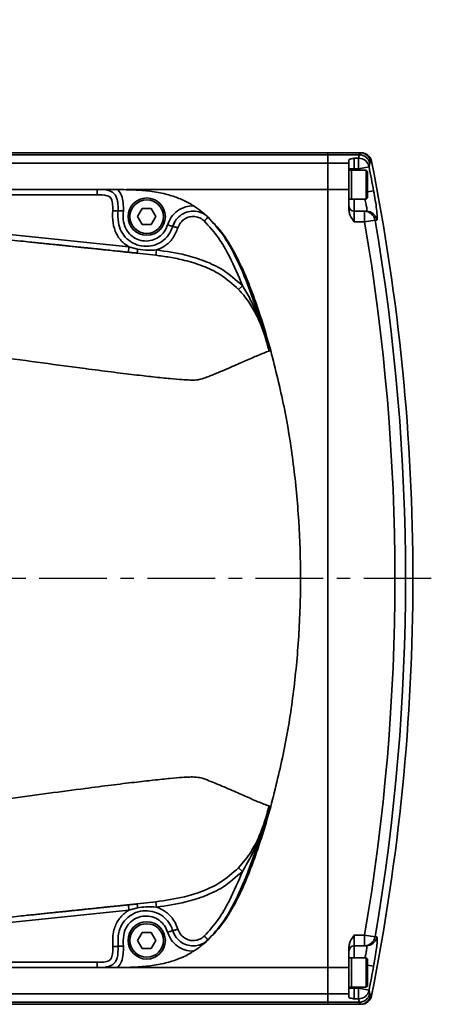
# Model space of a CAD drawing. Header units: millimetres. Extents: x 13873 to 18697, y 1443 to 6366.
# Tile 12 of 27: x 16687 to 16765, y 3306 to 3491. Entities that reach past the tile are written whole.
import ezdxf

# ---------------------------------------------------------------- set-up
doc = ezdxf.new("R2010")
doc.units = ezdxf.units.MM
doc.header["$PDSIZE"] = -1
doc.linetypes.add('CENTERX2', pattern=[20.32, 12.7, -2.54, 2.54, -2.54])
doc.styles.add('标准汉字', font='gbenor.shx', dxfattribs={"bigfont": 'gbcbig.shx'})
doc.dimstyles.new('ISO-25', dxfattribs={"dimscale": 5, "dimtxt": 3.5, "dimasz": 4.5, "dimexe": 3.5, "dimexo": 0.625, "dimtad": 1, "dimdec": 1, "dimdsep": 46, "dimtxsty": '标准汉字', "dimcen": 2.5, "dimclrd": 1, "dimclre": 1, "dimadec": 0, "dimazin": 0, "dimtfac": 1, "dimtdec": 1, "dimtmove": 1, "dimatfit": 3, "dimfxl": 1, "dimarcsym": 0})

# ---------------------------------------------------------------- blocks, each defined once
blk = doc.blocks.new('*D28')
at = {"color": 1, "lineweight": -2, "transparency": 16777216}
for p, q in [((16691.18, 3760.86), (16630.73, 3732.71)), ((15885.1, 3385.53), (16610.33, 3723.22))]:
    blk.add_line(p, q, dxfattribs=at)
at = {"color": 1, "transparency": 16777216}
blk.add_solid([(16629.15, 3736.11), (16632.31, 3729.32), (16610.33, 3723.22)], dxfattribs=at)
at = {"layer": 'Defpoints', "color": 0, "transparency": 16777216}
for p in [(16610.33, 3723.22), (15885.1, 3385.53)]:
    blk.add_point(p, dxfattribs=at)
at = {"color": 0, "transparency": 16777216, "insert": (16666.14, 3762.3), "char_height": 17.5, "attachment_point": 5, "rotation": 24.9678, "style": '标准汉字'}
blk.add_mtext('R800', dxfattribs=at)

msp = doc.modelspace()

# ---------------------------------------------------------------- linework, layer by layer
at = {"linetype": 'Continuous', "lineweight": 35}
for p, q in [((16205.1, 3465.53), (16745.1, 3465.53)), ((16745.1, 3465.14), (16205.1, 3465.14)), ((16751.2, 3465.53), (16745.1, 3465.53)), ((16745.1, 3465.53), (16745.1, 3465.14)), ((16751.04, 3465.14), (16745.1, 3465.14)), ((16745.1, 3465.14), (16745.1, 3463.58)), ((16751.04, 3465.14), (16751.2, 3465.53)), ((16751.2, 3465.53), (16751.38, 3465.53)), ((16205.1, 3463.58), (16745.1, 3463.58)), ((16745.1, 3463.58), (16745.1, 3458.62)), ((16749.1, 3463.58), (16745.1, 3463.58)), ((16749.1, 3463.58), (16749.1, 3464.22)), ((16749.1, 3458.62), (16749.1, 3463.58)), ((16750.1, 3464.5), (16750.9, 3464.5)), ((16750.1, 3464.5), (16750.1, 3462.52)), ((16750.9, 3462.52), (16750.9, 3464.5)), ((16753.16, 3463.92), (16753, 3463.55)), ((16753.34, 3463.92), (16753.16, 3463.92)), ((16749.1, 3462.52), (16750.1, 3462.52)), ((16749.6, 3462.28), (16749.1, 3462.28)), ((16752.3, 3462.28), (16749.6, 3462.28)), ((16749.6, 3460.58), (16749.6, 3462.28)), ((16749.6, 3462.28), (16749.6, 3456.78)), ((16750.9, 3462.52), (16750.1, 3462.52)), ((16750.1, 3462.52), (16750.1, 3462.28)), ((16752.86, 3462.9), (16750.9, 3462.52)), ((16750.95, 3462.28), (16750.9, 3462.52)), ((16752.6, 3461.98), (16752.3, 3462.28)), ((16752.3, 3460.58), (16752.3, 3462.28)), ((16752.6, 3461.98), (16752.6, 3460.47)), ((16749.6, 3456.78), (16749.6, 3460.58)), ((16752.3, 3456.78), (16752.3, 3460.58)), ((16752.6, 3460.47), (16752.6, 3457.08)), ((16600.79, 3458.62), (16701.8, 3458.62)), ((16704.33, 3458.62), (16705.59, 3458.61)), ((16705.59, 3458.61), (16705.71, 3458.61)), ((16745.1, 3458.62), (16707.23, 3458.62)), ((16749.1, 3458.62), (16745.1, 3458.62)), ((16745.1, 3458.62), (16745.1, 3312.44)), ((16749.1, 3454.77), (16749.1, 3458.62)), ((16753.72, 3458.39), (16752.6, 3458.19)), ((16613.67, 3457.62), (16707.76, 3447.83)), ((16701.8, 3457.62), (16613.67, 3457.62)), ((16749.1, 3456.78), (16749.6, 3456.78)), ((16749.6, 3456.78), (16752.3, 3456.78)), ((16750.1, 3456.78), (16750.1, 3454.53)), ((16752.3, 3456.78), (16752.6, 3457.08)), ((16709.36, 3453.53), (16710.23, 3455.03)), ((16710.23, 3455.03), (16711.96, 3455.03)), ((16711.96, 3455.03), (16712.83, 3453.53)), ((16750.1, 3454.53), (16750.1, 3452.53)), ((16750.1, 3454.53), (16752.03, 3454.53)), ((16752.03, 3452.53), (16752.03, 3454.53)), ((16752.03, 3454.53), (16752.38, 3454.53)), ((16710.23, 3452.03), (16709.36, 3453.53)), ((16712.83, 3453.53), (16711.96, 3452.03)), ((16722.6, 3453.44), (16722.61, 3453.43)), ((16722.61, 3453.43), (16722.61, 3453.42)), ((16752.03, 3452.53), (16750.1, 3452.53)), ((16753.99, 3452.87), (16752.03, 3452.53)), ((16754.35, 3452.87), (16753.99, 3452.87)), ((16711.96, 3452.03), (16710.23, 3452.03)), ((16715.99, 3451.7), (16715.99, 3451.7)), ((16707.66, 3446.84), (16707.76, 3447.83)), ((16707.76, 3447.83), (16709.37, 3447.42)), ((16712.8, 3446.28), (16709.33, 3446.66)), ((16712.8, 3446.28), (16712.93, 3447.27)), ((16733.77, 3429.52), (16733.75, 3429.5)), ((16734.09, 3342.79), (16733.75, 3341.57)), ((16733.75, 3341.56), (16733.77, 3341.55)), ((16733.77, 3341.55), (16733.77, 3341.54)), ((16729.07, 3330.51), (16728.35, 3331.2)), ((16709.33, 3324.4), (16712.8, 3324.79)), ((16712.93, 3323.79), (16712.8, 3324.79)), ((16707.76, 3323.23), (16613.67, 3313.44)), ((16707.76, 3323.23), (16707.66, 3324.22)), ((16709.37, 3323.65), (16707.76, 3323.23)), ((16709.36, 3317.53), (16710.23, 3319.03)), ((16710.23, 3319.03), (16711.96, 3319.03)), ((16711.96, 3319.03), (16712.83, 3317.53)), ((16715.99, 3319.36), (16715.99, 3319.36)), ((16710.23, 3316.03), (16709.36, 3317.53)), ((16712.83, 3317.53), (16711.96, 3316.03)), ((16722.61, 3317.64), (16722.59, 3317.61)), ((16723.12, 3318.15), (16722.91, 3317.92)), ((16750.1, 3318.53), (16752.03, 3318.53)), ((16750.1, 3318.53), (16750.1, 3316.53)), ((16753.99, 3318.19), (16752.03, 3318.53)), ((16752.03, 3316.53), (16752.03, 3318.53)), ((16753.99, 3318.19), (16754.35, 3318.19)), ((16711.96, 3316.03), (16710.23, 3316.03)), ((16749.1, 3312.44), (16749.1, 3316.29)), ((16752.03, 3316.53), (16750.1, 3316.53)), ((16750.1, 3316.53), (16750.1, 3314.28)), ((16752.38, 3316.53), (16752.03, 3316.53)), ((16613.67, 3313.44), (16701.8, 3313.44)), ((16749.6, 3314.28), (16749.1, 3314.28)), ((16752.3, 3314.28), (16749.6, 3314.28)), ((16749.6, 3312.58), (16749.6, 3314.28)), ((16749.6, 3314.28), (16749.6, 3308.78)), ((16752.6, 3313.98), (16752.3, 3314.28)), ((16752.3, 3312.58), (16752.3, 3314.28)), ((16752.6, 3313.98), (16752.6, 3312.47)), ((16701.8, 3312.44), (16600.79, 3312.44)), ((16704.36, 3312.44), (16705.65, 3312.44)), ((16705.59, 3312.45), (16705.71, 3312.45)), ((16707.23, 3312.44), (16745.1, 3312.44)), ((16749.1, 3312.44), (16745.1, 3312.44)), ((16745.1, 3312.44), (16745.1, 3307.48)), ((16749.1, 3307.48), (16749.1, 3312.44)), ((16749.6, 3308.78), (16749.6, 3312.58)), ((16752.3, 3308.78), (16752.3, 3312.58)), ((16752.6, 3312.88), (16753.72, 3312.67)), ((16752.6, 3312.47), (16752.6, 3309.08)), ((16749.1, 3308.78), (16749.6, 3308.78)), ((16749.1, 3308.55), (16750.1, 3308.55)), ((16749.6, 3308.78), (16752.3, 3308.78)), ((16750.1, 3308.78), (16750.1, 3308.55)), ((16750.1, 3308.55), (16750.1, 3306.56)), ((16750.1, 3308.55), (16750.9, 3308.55)), ((16750.9, 3308.55), (16750.95, 3308.78)), ((16750.9, 3306.56), (16750.9, 3308.55)), ((16750.9, 3308.55), (16752.86, 3308.16)), ((16752.3, 3308.78), (16752.6, 3309.08)), ((16745.1, 3307.48), (16205.1, 3307.48)), ((16749.1, 3307.48), (16745.1, 3307.48)), ((16745.1, 3307.48), (16745.1, 3305.92)), ((16749.1, 3306.84), (16749.1, 3307.48)), ((16750.9, 3306.56), (16750.1, 3306.56)), ((16753, 3307.51), (16753.16, 3307.14)), ((16753.16, 3307.14), (16753.34, 3307.14)), ((16205.1, 3305.92), (16745.1, 3305.92)), ((16745.1, 3305.53), (16205.1, 3305.53)), ((16751.04, 3305.92), (16745.1, 3305.92)), ((16745.1, 3305.92), (16745.1, 3305.53)), ((16751.2, 3305.53), (16745.1, 3305.53)), ((16751.2, 3305.53), (16751.04, 3305.92)), ((16751.38, 3305.53), (16751.2, 3305.53))]:
    msp.add_line(p, q, dxfattribs=at)
at = {"color": 4, "linetype": 'CENTERX2'}
msp.add_line((16764.57, 3385.53), (15653.73, 3385.53), dxfattribs=at)
at = {"linetype": 'Continuous', "lineweight": 35, "flags": 128}
msp.add_lwpolyline([(16716.35, 3452.53), (16715.99, 3451.7), (16715.99, 3451.7), (16715.99, 3451.7)], dxfattribs=at)
at = {"linetype": 'Continuous', "lineweight": 35}
for centre, radius in [((16711.1, 3453.53), 3.5), ((16711.1, 3453.53), 3.15), ((16711.1, 3317.53), 3.5), ((16711.1, 3317.53), 3.15)]:
    msp.add_circle(centre, radius, dxfattribs=at)
for centre, radius, start, end in [((16744.69, 3466.21), 6.44, 344.6145, 350.4912), ((16751.04, 3463.14), 2, 11.7478, 89.9823), ((16751.2, 3463.53), 2, 11.2858, 89.9901), ((16751.38, 3463.53), 2, 11.302, 90), ((16750.9, 3462.49), 2.01, 11.7343, 89.8613), ((16746.62, 3464.62), 6.47, 344.6145, 350.4912), ((16361.1, 3385.53), 400, 0.0001, 11.302), ((16361.1, 3385.53), 399.33, 10.5134, 11.1718), ((16750.1, 3455.53), 1, 180, 270), ((16752.02, 3452.54), 1.99, 9.5701, 89.9207), ((16752.38, 3452.53), 2, 9.601, 89.941), ((16361.1, 3385.53), 396.63, 350.2748, 9.7252), ((16361.1, 3385.53), 398.62, 350.2748, 9.7252), ((16361.1, 3385.53), 400, 348.698, 0.0001), ((16752.02, 3318.53), 1.99, 270.0793, 350.4299), ((16752.38, 3318.53), 2, 270.059, 350.399), ((16750.1, 3315.53), 1, 90, 180), ((16361.1, 3385.53), 399.33, 348.8282, 349.4866), ((16750.9, 3308.57), 2.01, 270.1387, 348.2657), ((16746.62, 3306.44), 6.47, 9.5088, 15.3855), ((16744.69, 3304.85), 6.44, 9.5088, 15.3855), ((16751.04, 3307.92), 2, 270.0177, 348.2522), ((16751.2, 3307.53), 2, 270.0099, 348.7142), ((16751.38, 3307.53), 2, 270, 348.698)]:
    msp.add_arc(centre, radius, start, end, dxfattribs=at)
for points, knots in [([(16749.1, 3464.22), (16749.12, 3464.25), (16749.21, 3464.34), (16749.71, 3464.43), (16750.05, 3464.49), (16750.09, 3464.5), (16750.1, 3464.5)], [0, 0, 0, 0, 0.283116, 0.90121, 0.996395, 1, 1, 1, 1]), ([(16701.78, 3458.62), (16701.81, 3458.62), (16701.87, 3458.62), (16701.98, 3458.62), (16702.18, 3458.62), (16702.58, 3458.62), (16703.32, 3458.62), (16703.94, 3458.62), (16704.33, 3458.62)], [0, 0, 0, 0, 0.031536, 0.063462, 0.128089, 0.258727, 0.531702, 1, 1, 1, 1]), ([(16701.8, 3458.62), (16702.53, 3458.62), (16703.52, 3458.63), (16704.65, 3458.15), (16705.21, 3457.61), (16705.52, 3456.93), (16705.71, 3455.93), (16705.71, 3455.16), (16705.71, 3454.64)], [0, 0, 0, 0, 0.322074, 0.437978, 0.542498, 0.658712, 0.765842, 1, 1, 1, 1]), ([(16705.59, 3458.61), (16705.64, 3458.57), (16705.96, 3458.25), (16706.44, 3457.44), (16706.71, 3456.1), (16706.71, 3455.13), (16706.71, 3454.63)], [0, 0, 0, 0, 0.048084, 0.315175, 0.648853, 1, 1, 1, 1]), ([(16705.71, 3458.61), (16706.73, 3458.6), (16708.74, 3458.58), (16711.75, 3458.35), (16714.48, 3457.87), (16716.88, 3457.11), (16718.62, 3456.33), (16719.58, 3455.75), (16719.9, 3455.56)], [0, 0, 0, 0, 0.2071452, 0.4111334, 0.6138844, 0.7713901, 0.9226137, 1, 1, 1, 1]), ([(16753.72, 3458.39), (16753.83, 3457.77), (16754.06, 3456.52), (16754.3, 3454.86), (16754.42, 3453.61), (16754.43, 3452.96), (16754.37, 3452.89), (16754.35, 3452.87)], [0, 0, 0, 0, 0.21749, 0.435101, 0.649665, 0.860658, 1, 1, 1, 1]), ([(16709.33, 3446.66), (16709.08, 3446.69), (16708.59, 3446.74), (16707.88, 3446.81), (16707.19, 3446.88), (16706.52, 3446.96), (16705.62, 3447.05), (16704.49, 3447.17), (16703.39, 3447.28), (16702.48, 3447.37), (16701.81, 3447.45), (16701.11, 3447.52), (16700.46, 3447.59), (16699.75, 3447.66), (16699.03, 3447.73), (16698.32, 3447.81), (16697.66, 3447.88), (16697.07, 3447.94), (16696.43, 3448), (16695.74, 3448.08), (16694.98, 3448.16), (16694.14, 3448.24), (16693.29, 3448.33), (16692.4, 3448.42), (16691.51, 3448.52), (16690.47, 3448.62), (16689.22, 3448.75), (16687.49, 3448.93), (16685.04, 3449.19), (16681.81, 3449.52), (16677.77, 3449.95), (16672.83, 3450.46), (16667.19, 3451.04), (16661.6, 3451.63), (16656.39, 3452.17), (16651.81, 3452.64), (16647.51, 3453.09), (16643.36, 3453.52), (16639.66, 3453.91), (16636.38, 3454.25), (16633.81, 3454.52), (16631.46, 3454.76), (16629.34, 3454.98), (16627.25, 3455.2), (16625.28, 3455.4), (16623.74, 3455.56), (16622.57, 3455.69), (16621.35, 3455.81), (16620.17, 3455.94), (16619.11, 3456.04), (16618.15, 3456.15), (16617.16, 3456.25), (16616.38, 3456.33), (16615.51, 3456.42), (16614.98, 3456.48), (16614.5, 3456.52), (16614.16, 3456.56), (16613.86, 3456.59), (16613.7, 3456.61), (16613.62, 3456.62)], [0, 0, 0, 0, 0.036058, 0.070527, 0.103406, 0.134889, 0.169408, 0.235656, 0.301126, 0.334927, 0.372219, 0.40285, 0.436579, 0.466031, 0.49891, 0.52903, 0.550041, 0.569958, 0.589522, 0.609678, 0.63006, 0.649908, 0.670196, 0.685493, 0.702487, 0.717085, 0.732843, 0.748608, 0.764399, 0.780034, 0.79557, 0.811107, 0.826649, 0.842208, 0.854687, 0.865927, 0.876038, 0.885788, 0.895246, 0.901367, 0.90732, 0.911394, 0.915405, 0.919389, 0.922552, 0.925418, 0.926949, 0.928431, 0.931698, 0.933406, 0.935114, 0.938527, 0.941945, 0.945367, 0.956046, 0.966594, 0.977778, 0.989112, 1, 1, 1, 1]), ([(16704.71, 3454.64), (16704.71, 3455.12), (16704.72, 3455.78), (16704.57, 3456.58), (16704.38, 3457.01), (16704.07, 3457.31), (16703.22, 3457.65), (16702.43, 3457.63), (16701.8, 3457.62)], [0, 0, 0, 0, 0.279886, 0.385674, 0.47614, 0.544447, 0.635659, 1, 1, 1, 1]), ([(16752.38, 3454.53), (16752.4, 3454.55), (16752.47, 3454.59), (16752.46, 3455.01), (16752.34, 3455.77), (16752.17, 3456.45), (16752.1, 3456.78)], [0, 0, 0, 0, 0.181896, 0.45678, 0.737252, 1, 1, 1, 1]), ([(16707.76, 3447.83), (16707.39, 3448.09), (16706.44, 3448.74), (16705.31, 3450.26), (16704.64, 3452.37), (16704.68, 3453.86), (16704.71, 3454.64)], [0, 0, 0, 0, 0.171052, 0.437691, 0.70433, 1, 1, 1, 1]), ([(16705.71, 3454.64), (16705.68, 3453.9), (16705.63, 3452.58), (16706.21, 3450.73), (16707.3, 3449.3), (16708.8, 3448.31), (16710.54, 3447.87), (16712.33, 3448.03), (16713.96, 3448.78), (16715.3, 3450.02), (16715.76, 3451.14), (16715.99, 3451.7)], [0, 0, 0, 0, 0.133716, 0.241624, 0.349531, 0.457439, 0.565346, 0.673254, 0.781161, 0.889069, 1, 1, 1, 1]), ([(16706.71, 3454.63), (16706.68, 3453.93), (16706.62, 3452.76), (16707.14, 3451.16), (16708.03, 3450.01), (16709.25, 3449.22), (16710.66, 3448.88), (16712.11, 3449.02), (16713.42, 3449.64), (16714.49, 3450.65), (16714.85, 3451.54), (16715.03, 3451.99)], [0, 0, 0, 0, 0.154033, 0.259779, 0.365525, 0.47127, 0.577016, 0.682762, 0.788508, 0.894254, 1, 1, 1, 1]), ([(16715.03, 3451.99), (16715.17, 3452.35), (16715.5, 3453.24), (16716.51, 3454.42), (16717.92, 3455.27), (16719.12, 3455.55), (16719.76, 3455.55), (16719.9, 3455.56)], [0, 0, 0, 0, 0.180101, 0.4401153, 0.7001295, 0.9351654, 1, 1, 1, 1]), ([(16715.99, 3451.7), (16715.99, 3451.7), (16716.13, 3452.16), (16716.56, 3453.01), (16717.59, 3453.97), (16718.85, 3454.51), (16720.22, 3454.61), (16721.54, 3454.26), (16722.29, 3453.74), (16722.61, 3453.42), (16722.61, 3453.42)], [0, 0, 0, 0, 0.000007, 0.177684, 0.342147, 0.50661, 0.671073, 0.835537, 0.999996, 1, 1, 1, 1]), ([(16719.9, 3455.56), (16720.32, 3455.27), (16721.31, 3454.61), (16722.12, 3453.89), (16722.58, 3453.45), (16722.59, 3453.45)], [0, 0, 0, 0, 0.4245245, 0.9960161, 1, 1, 1, 1]), ([(16750.1, 3452.53), (16750.09, 3452.53), (16750.05, 3452.6), (16749.71, 3453.08), (16749.21, 3453.79), (16749.12, 3454.53), (16749.1, 3454.77)], [0, 0, 0, 0, 0.003605, 0.09879, 0.716884, 1, 1, 1, 1]), ([(16721.91, 3452.71), (16721.65, 3452.92), (16721.12, 3453.34), (16720.11, 3453.6), (16719.09, 3453.53), (16718.16, 3453.11), (16717.36, 3452.4), (16717.09, 3451.75), (16716.95, 3451.41)], [0, 0, 0, 0, 0.1644626, 0.3289261, 0.4933895, 0.6578529, 0.8223164, 1, 1, 1, 1]), ([(16729.07, 3440.56), (16728.31, 3442.41), (16727.02, 3445.5), (16724.66, 3449.64), (16722.84, 3451.68), (16721.91, 3452.71)], [0, 0, 0, 0, 0.423369, 0.708496, 1, 1, 1, 1]), ([(16722.92, 3453.14), (16722.76, 3453.29), (16722.49, 3453.55), (16722.17, 3453.84), (16722.13, 3453.87), (16722.12, 3453.88)], [0, 0, 0, 0, 0.471443, 0.81339, 1, 1, 1, 1]), ([(16722.61, 3453.42), (16723.55, 3452.38), (16725.46, 3450.27), (16728.07, 3445.66), (16730.52, 3439.83), (16732.43, 3434.09), (16733.44, 3430.63), (16733.77, 3429.52)], [0, 0, 0, 0, 0.157378, 0.319466, 0.593339, 0.869775, 1, 1, 1, 1]), ([(16734.4, 3428.38), (16733.77, 3430.55), (16732.52, 3434.86), (16730.53, 3440.45), (16728.54, 3445.03), (16726.61, 3448.55), (16724.75, 3451.26), (16723.38, 3452.63), (16722.89, 3453.12)], [0, 0, 0, 0, 0.246545, 0.487546, 0.644822, 0.789577, 0.924963, 1, 1, 1, 1]), ([(16716.95, 3451.41), (16716.67, 3450.74), (16716.12, 3449.42), (16714.63, 3448), (16713.46, 3447.49), (16712.93, 3447.27)], [0, 0, 0, 0, 0.360877, 0.711922, 1, 1, 1, 1]), ([(16709.37, 3447.42), (16710.03, 3447.32), (16711.22, 3447.15), (16712.41, 3447.23), (16712.93, 3447.27)], [0, 0, 0, 0, 0.562554, 1, 1, 1, 1]), ([(16712.93, 3447.27), (16714.77, 3447), (16717.85, 3446.55), (16722.03, 3445.25), (16725.76, 3443.51), (16727.89, 3441.61), (16729.07, 3440.56)], [0, 0, 0, 0, 0.3135694, 0.5219722, 0.7348763, 1, 1, 1, 1]), ([(16728.35, 3439.86), (16727.24, 3440.86), (16725.22, 3442.66), (16721.65, 3444.32), (16718.44, 3445.31), (16715.47, 3445.91), (16713.66, 3446.16), (16712.8, 3446.28)], [0, 0, 0, 0, 0.260657, 0.470466, 0.680731, 0.848171, 1, 1, 1, 1]), ([(16728.35, 3439.86), (16728.37, 3439.87), (16728.38, 3439.89), (16728.47, 3439.98), (16728.57, 3440.07), (16728.68, 3440.18), (16728.85, 3440.34), (16728.99, 3440.47), (16729.07, 3440.56)], [0, 0, 0, 0, 0.239699, 0.368516, 0.5, 0.631484, 0.760301, 1, 1, 1, 1]), ([(16733.77, 3429.51), (16733.77, 3429.51), (16733.77, 3429.51), (16733.77, 3429.52), (16733.76, 3429.53), (16733.75, 3429.56), (16733.74, 3429.61), (16733.71, 3429.72), (16733.64, 3429.93), (16733.52, 3430.36), (16733.26, 3431.2), (16732.7, 3432.84), (16731.74, 3435.09), (16730.3, 3437.63), (16729, 3439.12), (16728.35, 3439.86)], [0, 0, 0, 0, 0.000351, 0.000703, 0.001489, 0.003536, 0.00823, 0.016268, 0.032329, 0.06439, 0.128286, 0.255206, 0.505548, 0.75404, 1, 1, 1, 1]), ([(16729.07, 3440.56), (16729.59, 3439.71), (16730.62, 3438), (16731.9, 3435.16), (16732.8, 3432.7), (16733.35, 3430.94), (16733.58, 3430.15), (16733.68, 3429.81), (16733.73, 3429.65), (16733.75, 3429.58), (16733.76, 3429.54), (16733.77, 3429.52), (16733.77, 3429.52), (16733.77, 3429.52), (16733.77, 3429.52), (16733.77, 3429.52)], [0, 0, 0, 0, 0.245731, 0.495218, 0.775358, 0.899981, 0.954999, 0.97922, 0.98986, 0.99484, 0.998824, 0.999507, 0.999768, 0.999886, 1, 1, 1, 1]), ([(16734.09, 3428.27), (16733.76, 3428.16), (16733.11, 3427.92), (16732.01, 3427.47), (16730.83, 3426.97), (16729.58, 3426.42), (16728.23, 3425.82), (16726.77, 3425.18), (16725.41, 3424.6), (16724.19, 3424.09), (16723.15, 3423.66), (16722.05, 3423.25), (16721.28, 3422.94), (16720.19, 3422.82), (16719.28, 3422.82), (16717.8, 3422.89), (16715.6, 3423.07), (16712.64, 3423.38), (16708.87, 3423.8), (16704.53, 3424.33), (16698.76, 3425.07), (16691.56, 3426.03), (16683.67, 3427.11), (16676, 3428.16), (16668.25, 3429.23), (16659.86, 3430.4), (16650.98, 3431.64), (16642.96, 3432.74), (16635.79, 3433.72), (16629.61, 3434.55), (16624.28, 3435.24), (16619.99, 3435.78), (16616.79, 3436.17), (16613.69, 3436.54), (16610.77, 3436.87), (16608.18, 3437.17), (16605.99, 3437.42), (16604.2, 3437.63), (16602.26, 3437.88), (16600.34, 3438.16), (16598.93, 3438.42), (16598.03, 3438.61), (16597.42, 3438.77), (16596.93, 3438.88), (16596.56, 3439.02), (16596.34, 3439.12), (16596.24, 3439.16)], [0, 0, 0, 0, 0.0665908, 0.133181, 0.1997715, 0.2663402, 0.3327276, 0.4026618, 0.4738999, 0.5206595, 0.5674237, 0.6141853, 0.660946, 0.6734155, 0.6858827, 0.6983515, 0.7108129, 0.7233763, 0.7338486, 0.7443214, 0.7547966, 0.7705113, 0.7862177, 0.7987947, 0.8120403, 0.8271027, 0.8421162, 0.8571246, 0.8665081, 0.8758866, 0.8852569, 0.88995, 0.8946367, 0.8993248, 0.9040123, 0.9087025, 0.9131655, 0.9175042, 0.9218447, 0.9305193, 0.9420935, 0.9536733, 0.9652547, 0.9768363, 0.988418, 1, 1, 1, 1]), ([(16734.09, 3428.27), (16734.04, 3428.48), (16733.92, 3428.89), (16733.81, 3429.29), (16733.75, 3429.5)], [0, 0, 0, 0, 0.500241, 1, 1, 1, 1]), ([(16734.4, 3428.38), (16734.35, 3428.36), (16734.25, 3428.33), (16734.14, 3428.29), (16734.09, 3428.27)], [0, 0, 0, 0, 0.499988, 1, 1, 1, 1]), ([(16734.4, 3342.68), (16735.27, 3346.16), (16737.02, 3353.12), (16738.72, 3363.82), (16739.77, 3374.67), (16740.1, 3385.54), (16739.77, 3396.34), (16738.74, 3407.08), (16737.06, 3417.8), (16735.28, 3424.85), (16734.4, 3428.38)], [0, 0, 0, 0, 0.124107, 0.248231, 0.374657, 0.501087, 0.624736, 0.748382, 0.8742, 1, 1, 1, 1]), ([(16596.24, 3331.9), (16596.34, 3331.95), (16596.56, 3332.04), (16596.93, 3332.18), (16597.42, 3332.29), (16598.03, 3332.45), (16598.93, 3332.65), (16600.34, 3332.9), (16602.26, 3333.18), (16604.2, 3333.43), (16605.99, 3333.64), (16608.18, 3333.9), (16610.77, 3334.19), (16613.69, 3334.52), (16616.79, 3334.89), (16619.99, 3335.28), (16624.28, 3335.82), (16629.61, 3336.51), (16635.79, 3337.34), (16643.19, 3338.35), (16651.63, 3339.51), (16661.12, 3340.84), (16669.97, 3342.07), (16678.1, 3343.19), (16685.53, 3344.21), (16692.73, 3345.19), (16699.11, 3346.04), (16704.53, 3346.73), (16708.87, 3347.26), (16712.64, 3347.68), (16715.6, 3347.99), (16717.8, 3348.17), (16719.28, 3348.25), (16720.19, 3348.24), (16721.05, 3348.15), (16721.69, 3347.95), (16723.17, 3347.41), (16724.84, 3346.71), (16726.78, 3345.88), (16728.22, 3345.24), (16729.58, 3344.65), (16730.83, 3344.09), (16732.01, 3343.59), (16733.11, 3343.14), (16733.76, 3342.9), (16734.09, 3342.79)], [0, 0, 0, 0, 0.0115819, 0.0231636, 0.0347452, 0.0463267, 0.0579065, 0.0694806, 0.0781552, 0.0824958, 0.0868344, 0.0912974, 0.0959877, 0.1006752, 0.1053632, 0.1100499, 0.114743, 0.1241134, 0.1334919, 0.1428753, 0.1589557, 0.1750417, 0.1911862, 0.204775, 0.2182633, 0.2317327, 0.2452035, 0.2556787, 0.2661515, 0.2766238, 0.2891871, 0.3016486, 0.3141173, 0.3265846, 0.339054, 0.3702281, 0.4014024, 0.5261004, 0.5973385, 0.6672726, 0.7336599, 0.8002286, 0.8668191, 0.9334092, 1, 1, 1, 1]), ([(16733.77, 3341.54), (16733.46, 3340.48), (16732.46, 3337.07), (16730.56, 3331.35), (16728.12, 3325.5), (16725.49, 3320.84), (16723.58, 3318.71), (16722.61, 3317.64)], [0, 0, 0, 0, 0.1247276, 0.4007653, 0.6783962, 0.8373921, 1, 1, 1, 1]), ([(16734.4, 3342.68), (16734.09, 3341.59), (16733.47, 3339.41), (16732.44, 3336.14), (16731.37, 3332.97), (16730.07, 3329.55), (16728.54, 3326.03), (16726.61, 3322.51), (16724.75, 3319.8), (16723.38, 3318.43), (16722.89, 3317.94)], [0, 0, 0, 0, 0.1240441, 0.2465548, 0.3728076, 0.487582, 0.644836, 0.7895858, 0.9249849, 1, 1, 1, 1]), ([(16728.35, 3331.2), (16728.78, 3331.68), (16729.64, 3332.63), (16731.26, 3334.98), (16732.38, 3337.36), (16733.22, 3339.73), (16733.52, 3340.71), (16733.7, 3341.32), (16733.74, 3341.45), (16733.75, 3341.5), (16733.76, 3341.52), (16733.76, 3341.53), (16733.76, 3341.54), (16733.77, 3341.54), (16733.77, 3341.54), (16733.77, 3341.55), (16733.77, 3341.55)], [0, 0, 0, 0, 0.160454, 0.32123, 0.723056, 0.833527, 0.961434, 0.984268, 0.992258, 0.996147, 0.997468, 0.998372, 0.998989, 0.999499, 0.999906, 1, 1, 1, 1]), ([(16733.77, 3341.54), (16733.77, 3341.54), (16733.77, 3341.54), (16733.77, 3341.54), (16733.77, 3341.54), (16733.77, 3341.54), (16733.77, 3341.54), (16733.76, 3341.53), (16733.76, 3341.53), (16733.76, 3341.52), (16733.75, 3341.49), (16733.74, 3341.44), (16733.7, 3341.3), (16733.52, 3340.69), (16732.74, 3338.14), (16731.44, 3334.51), (16729.73, 3331.62), (16729.07, 3330.51)], [0, 0, 0, 0, 0.0000233, 0.0000666, 0.0001165, 0.0002305, 0.0005684, 0.0010317, 0.0016131, 0.0024799, 0.0037629, 0.0075797, 0.0154727, 0.0418494, 0.1655434, 0.6791664, 1, 1, 1, 1]), ([(16734.09, 3342.79), (16734.14, 3342.77), (16734.25, 3342.73), (16734.35, 3342.7), (16734.4, 3342.68)], [0, 0, 0, 0, 0.500012, 1, 1, 1, 1]), ([(16712.8, 3324.79), (16714.61, 3325.05), (16717.6, 3325.48), (16721.64, 3326.74), (16725.2, 3328.39), (16727.24, 3330.2), (16728.35, 3331.2)], [0, 0, 0, 0, 0.319173, 0.52701, 0.739313, 1, 1, 1, 1]), ([(16729.07, 3330.51), (16727.89, 3329.45), (16725.78, 3327.57), (16722.06, 3325.82), (16717.88, 3324.51), (16714.77, 3324.06), (16712.93, 3323.79)], [0, 0, 0, 0, 0.265122, 0.473069, 0.686432, 1, 1, 1, 1]), ([(16721.91, 3318.35), (16722.82, 3319.36), (16724.66, 3321.41), (16727.02, 3325.55), (16728.31, 3328.67), (16729.07, 3330.51)], [0, 0, 0, 0, 0.285933, 0.580529, 1, 1, 1, 1]), ([(16613.62, 3314.45), (16613.7, 3314.45), (16613.86, 3314.47), (16614.16, 3314.5), (16614.5, 3314.54), (16614.97, 3314.59), (16615.51, 3314.64), (16616.38, 3314.73), (16617.15, 3314.81), (16618.34, 3314.94), (16619.86, 3315.09), (16621.62, 3315.28), (16623.44, 3315.47), (16625.27, 3315.66), (16627.24, 3315.86), (16629.33, 3316.08), (16631.45, 3316.3), (16633.45, 3316.51), (16635.4, 3316.71), (16637.27, 3316.9), (16639.95, 3317.18), (16643.36, 3317.54), (16647.51, 3317.97), (16651.81, 3318.42), (16656.39, 3318.89), (16661.59, 3319.43), (16667.19, 3320.02), (16672.83, 3320.6), (16677.76, 3321.12), (16681.58, 3321.51), (16684.51, 3321.82), (16686.69, 3322.04), (16688.37, 3322.22), (16689.63, 3322.35), (16690.62, 3322.45), (16691.64, 3322.56), (16692.65, 3322.66), (16693.66, 3322.77), (16694.58, 3322.86), (16695.43, 3322.95), (16696.23, 3323.04), (16696.95, 3323.11), (16697.62, 3323.18), (16698.25, 3323.25), (16698.89, 3323.31), (16699.5, 3323.38), (16700.09, 3323.44), (16700.66, 3323.5), (16701.22, 3323.55), (16701.73, 3323.61), (16702.18, 3323.65), (16702.57, 3323.7), (16702.96, 3323.74), (16703.34, 3323.77), (16703.72, 3323.82), (16704.11, 3323.86), (16704.62, 3323.91), (16705.26, 3323.98), (16706.05, 3324.06), (16706.84, 3324.14), (16707.65, 3324.22), (16708.47, 3324.31), (16709.04, 3324.37), (16709.33, 3324.4)], [0, 0, 0, 0, 0.010888, 0.022223, 0.033407, 0.043956, 0.054634, 0.058056, 0.061474, 0.064887, 0.068296, 0.071553, 0.07457, 0.077436, 0.080599, 0.084545, 0.088583, 0.092668, 0.096493, 0.100674, 0.104743, 0.114202, 0.123952, 0.134064, 0.145303, 0.157782, 0.17334, 0.188883, 0.20442, 0.219956, 0.23293, 0.246041, 0.258904, 0.271925, 0.285043, 0.297336, 0.318916, 0.339528, 0.359407, 0.381445, 0.404518, 0.426563, 0.448422, 0.470966, 0.495816, 0.522603, 0.547984, 0.57397, 0.60184, 0.628425, 0.648176, 0.668758, 0.687686, 0.706615, 0.725543, 0.74564, 0.764616, 0.801825, 0.841321, 0.880511, 0.918167, 0.957997, 1, 1, 1, 1]), ([(16704.71, 3316.42), (16704.7, 3316.95), (16704.69, 3318), (16704.89, 3319.75), (16705.75, 3321.51), (16706.87, 3322.67), (16707.61, 3323.13), (16707.76, 3323.23)], [0, 0, 0, 0, 0.200334, 0.398977, 0.665641, 0.932305, 1, 1, 1, 1]), ([(16715.99, 3319.36), (16715.86, 3319.72), (16715.52, 3320.63), (16714.51, 3321.86), (16712.99, 3322.81), (16711.24, 3323.2), (16709.46, 3322.99), (16707.84, 3322.21), (16706.58, 3320.93), (16705.88, 3319.49), (16705.7, 3318.11), (16705.71, 3317.16), (16705.71, 3316.59), (16705.71, 3316.42)], [0, 0, 0, 0, 0.069378, 0.177255, 0.285133, 0.393011, 0.500889, 0.608766, 0.716644, 0.824522, 0.896559, 0.969125, 1, 1, 1, 1]), ([(16712.93, 3323.79), (16712.26, 3323.83), (16711.07, 3323.91), (16709.89, 3323.72), (16709.37, 3323.65)], [0, 0, 0, 0, 0.56156, 1, 1, 1, 1]), ([(16712.93, 3323.79), (16713.06, 3323.74), (16713.86, 3323.46), (16715.19, 3322.61), (16716.39, 3321.15), (16716.79, 3320.07), (16716.95, 3319.65)], [0, 0, 0, 0, 0.072716, 0.423546, 0.774376, 1, 1, 1, 1]), ([(16715.03, 3319.08), (16714.86, 3319.51), (16714.5, 3320.38), (16713.46, 3321.39), (16712.15, 3322.02), (16710.71, 3322.18), (16709.29, 3321.86), (16708.06, 3321.08), (16707.16, 3319.94), (16706.62, 3318.33), (16706.68, 3317.14), (16706.71, 3316.43)], [0, 0, 0, 0, 0.102552, 0.208296, 0.31404, 0.419784, 0.525529, 0.631273, 0.737017, 0.842761, 1, 1, 1, 1]), ([(16719.9, 3315.51), (16719.34, 3315.55), (16718.69, 3315.59), (16717.56, 3316.01), (16716.51, 3316.64), (16715.5, 3317.82), (16715.17, 3318.71), (16715.03, 3319.08)], [0, 0, 0, 0, 0.260092, 0.299661, 0.559753, 0.819845, 1, 1, 1, 1]), ([(16722.61, 3317.64), (16722.26, 3317.36), (16721.55, 3316.79), (16720.21, 3316.45), (16718.85, 3316.55), (16717.59, 3317.09), (16716.56, 3318.05), (16716.13, 3318.9), (16715.99, 3319.36), (16715.99, 3319.36)], [0, 0, 0, 0, 0.164451, 0.328922, 0.493393, 0.657864, 0.822335, 0.999993, 1, 1, 1, 1]), ([(16715.99, 3319.36), (16715.99, 3319.36), (16716.08, 3319.07), (16716.22, 3318.79), (16716.35, 3318.52)], [0, 0, 0, 0, 0.000065, 1, 1, 1, 1]), ([(16716.95, 3319.65), (16717.09, 3319.31), (16717.36, 3318.66), (16718.16, 3317.95), (16719.09, 3317.54), (16720.11, 3317.47), (16721.12, 3317.72), (16721.65, 3318.14), (16721.91, 3318.35)], [0, 0, 0, 0, 0.177659, 0.342129, 0.506599, 0.671068, 0.835538, 1, 1, 1, 1]), ([(16722.59, 3317.61), (16722.58, 3317.61), (16722.13, 3317.18), (16721.32, 3316.46), (16720.33, 3315.8), (16719.9, 3315.51)], [0, 0, 0, 0, 0.003984, 0.564697, 1, 1, 1, 1]), ([(16749.1, 3316.29), (16749.12, 3316.53), (16749.21, 3317.27), (16749.71, 3317.98), (16750.05, 3318.46), (16750.09, 3318.53), (16750.1, 3318.53)], [0, 0, 0, 0, 0.283116, 0.90121, 0.996395, 1, 1, 1, 1]), ([(16754.35, 3318.19), (16754.38, 3318.14), (16754.45, 3318.02), (16754.39, 3317.1), (16754.23, 3315.74), (16754, 3314.18), (16753.81, 3313.12), (16753.72, 3312.67)], [0, 0, 0, 0, 0.209815, 0.419653, 0.62928, 0.841011, 1, 1, 1, 1]), ([(16705.71, 3316.42), (16705.72, 3315.69), (16705.73, 3314.69), (16705.26, 3313.53), (16704.74, 3312.98), (16704.09, 3312.65), (16703.09, 3312.44), (16702.32, 3312.44), (16701.8, 3312.44)], [0, 0, 0, 0, 0.324419, 0.443005, 0.546964, 0.657358, 0.764094, 1, 1, 1, 1]), ([(16701.8, 3313.44), (16702.13, 3313.44), (16702.81, 3313.43), (16703.61, 3313.54), (16704.13, 3313.8), (16704.42, 3314.1), (16704.74, 3314.97), (16704.72, 3315.78), (16704.71, 3316.42)], [0, 0, 0, 0, 0.197721, 0.39266, 0.466012, 0.534113, 0.629804, 1, 1, 1, 1]), ([(16706.71, 3316.43), (16706.71, 3315.95), (16706.71, 3314.98), (16706.45, 3313.64), (16705.96, 3312.81), (16705.64, 3312.49), (16705.59, 3312.45)], [0, 0, 0, 0, 0.338171, 0.6848, 0.951912, 1, 1, 1, 1]), ([(16719.9, 3315.51), (16719.58, 3315.31), (16717.96, 3314.33), (16715.21, 3313.33), (16711.75, 3312.71), (16708.74, 3312.48), (16706.73, 3312.46), (16705.71, 3312.45)], [0, 0, 0, 0, 0.077437, 0.385748, 0.588653, 0.792763, 1, 1, 1, 1]), ([(16752.09, 3314.28), (16752.15, 3314.51), (16752.29, 3315.09), (16752.43, 3315.83), (16752.48, 3316.42), (16752.41, 3316.49), (16752.38, 3316.53)], [0, 0, 0, 0, 0.175866, 0.451257, 0.725532, 1, 1, 1, 1]), ([(16704.33, 3312.44), (16703.94, 3312.44), (16703.32, 3312.44), (16702.58, 3312.44), (16702.18, 3312.44), (16701.98, 3312.44), (16701.88, 3312.44), (16701.83, 3312.44), (16701.81, 3312.44), (16701.79, 3312.44), (16701.78, 3312.44), (16701.78, 3312.44)], [0, 0, 0, 0, 0.468295, 0.741268, 0.871906, 0.936532, 0.968457, 0.982137, 0.98898, 0.995824, 1, 1, 1, 1]), ([(16705.59, 3312.45), (16705.3, 3312.45), (16704.87, 3312.44), (16704.46, 3312.44), (16704.33, 3312.44)], [0, 0, 0, 0, 0.672113, 1, 1, 1, 1]), ([(16750.1, 3306.56), (16750.09, 3306.56), (16750.05, 3306.57), (16749.71, 3306.63), (16749.21, 3306.72), (16749.12, 3306.81), (16749.1, 3306.84)], [0, 0, 0, 0, 0.003605, 0.09879, 0.716884, 1, 1, 1, 1])]:
    msp.add_open_spline(points, degree=3, knots=knots, dxfattribs=at)
for points in [[(16701.8, 3458.62), (16701.8, 3458.6), (16701.8, 3458.57), (16701.8, 3458.34), (16701.8, 3458.01), (16701.8, 3457.75), (16701.8, 3457.62)], [(16705.71, 3454.64), (16705.7, 3454.64), (16705.67, 3454.64), (16705.43, 3454.64), (16705.1, 3454.64), (16704.84, 3454.64), (16704.71, 3454.64)], [(16705.71, 3454.63), (16705.73, 3454.63), (16705.76, 3454.63), (16705.99, 3454.63), (16706.32, 3454.63), (16706.58, 3454.63), (16706.71, 3454.63)], [(16722.61, 3453.42), (16722.6, 3453.41), (16722.58, 3453.39), (16722.42, 3453.23), (16722.19, 3452.99), (16722.01, 3452.8), (16721.91, 3452.71)], [(16715.99, 3451.7), (16715.98, 3451.7), (16715.95, 3451.71), (16715.73, 3451.78), (16715.41, 3451.87), (16715.16, 3451.95), (16715.03, 3451.99)], [(16715.99, 3451.7), (16716.01, 3451.69), (16716.03, 3451.69), (16716.26, 3451.62), (16716.57, 3451.53), (16716.82, 3451.45), (16716.95, 3451.41)], [(16709.33, 3446.66), (16709.33, 3446.67), (16709.32, 3446.7), (16709.33, 3446.86), (16709.34, 3447.1), (16709.36, 3447.31), (16709.37, 3447.42)], [(16709.37, 3323.65), (16709.36, 3323.75), (16709.34, 3323.96), (16709.33, 3324.2), (16709.32, 3324.37), (16709.33, 3324.39), (16709.33, 3324.4)], [(16715.03, 3319.08), (16715.16, 3319.11), (16715.41, 3319.19), (16715.73, 3319.28), (16715.95, 3319.35), (16715.98, 3319.36), (16715.99, 3319.36)], [(16715.99, 3319.36), (16716.01, 3319.37), (16716.03, 3319.37), (16716.26, 3319.44), (16716.57, 3319.54), (16716.82, 3319.61), (16716.95, 3319.65)], [(16722.61, 3317.64), (16722.6, 3317.65), (16722.58, 3317.67), (16722.42, 3317.83), (16722.19, 3318.07), (16722.01, 3318.26), (16721.91, 3318.35)], [(16705.71, 3316.42), (16705.7, 3316.42), (16705.67, 3316.42), (16705.43, 3316.42), (16705.1, 3316.42), (16704.84, 3316.42), (16704.71, 3316.42)], [(16706.71, 3316.43), (16706.58, 3316.43), (16706.32, 3316.43), (16705.99, 3316.43), (16705.76, 3316.43), (16705.73, 3316.43), (16705.71, 3316.43)], [(16701.8, 3312.44), (16701.8, 3312.46), (16701.8, 3312.49), (16701.8, 3312.72), (16701.8, 3313.05), (16701.8, 3313.31), (16701.8, 3313.44)]]:
    msp.add_open_spline(points, degree=3, dxfattribs=at)

# ---------------------------------------------------------------- dimensions: what is measured, and where the dimension line sits
dim = msp.add_radius_dim(center=(15885.1, 3385.53), mpoint=(16610.33, 3723.22), dimstyle='ISO-25')
dim.commit()
dim.dimension.update_dxf_attribs({"geometry": '*D28', "text_midpoint": (16666.14, 3762.3)})

doc.saveas('drawing.dxf')
